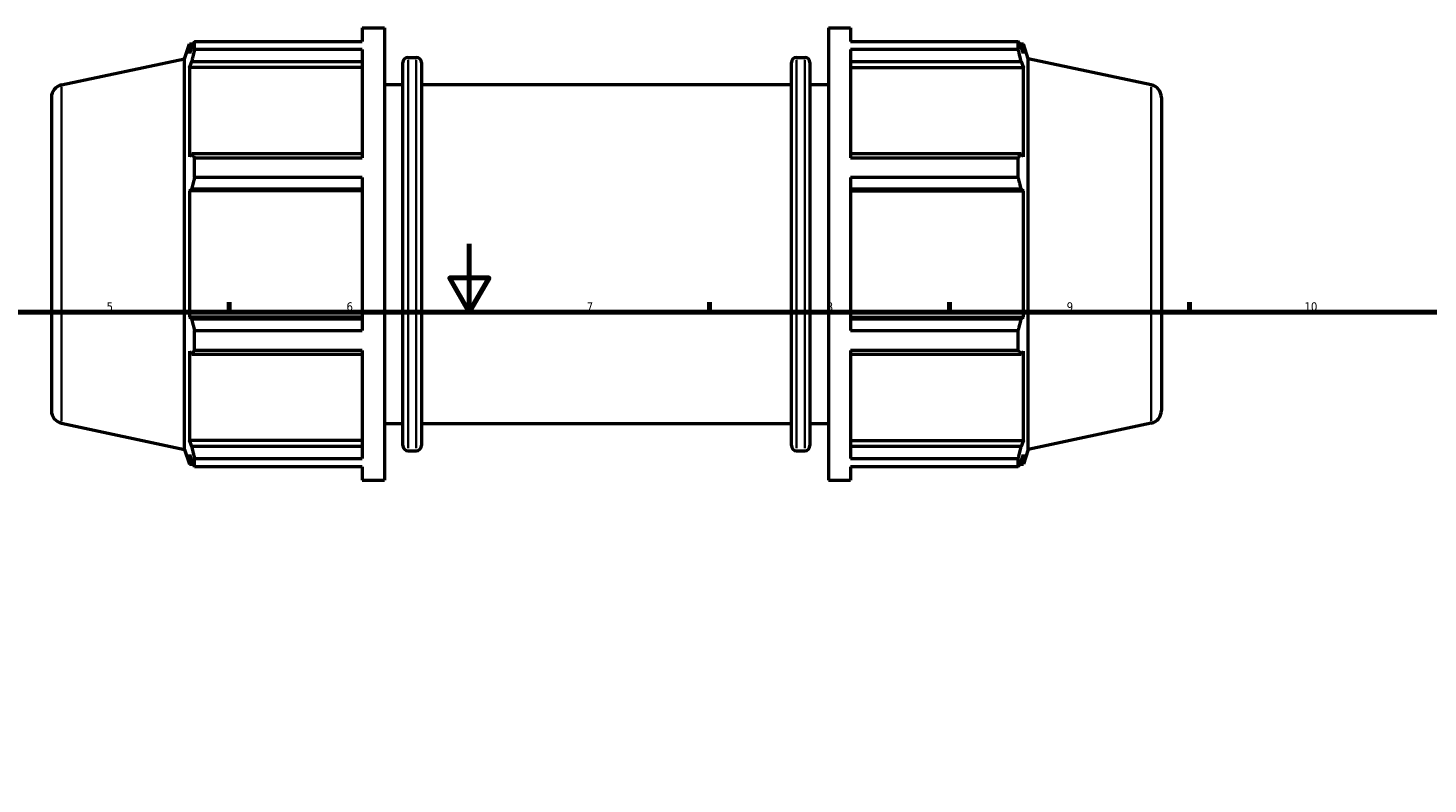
# Model space of a CAD drawing. Header units: millimetres. Extents: x 0 to 1120, y -23 to 900.
# Tile 4 of 7: x 292 to 700, y 436 to 657. Entities that reach past the tile are written whole.
import ezdxf

# ---------------------------------------------------------------- set-up
doc = ezdxf.new("R2010")
doc.units = ezdxf.units.MM
for name, color, linetype, lineweight in [('Border (ISO)', 7, 'Continuous', 70), ('Visible (ISO)', 7, 'Continuous', 50), ('Visible Narrow (ISO)', 7, 'Continuous', 35)]:
    doc.layers.add(name, color=color, linetype=linetype, lineweight=lineweight)
doc.styles.add('Note Text (ISO)', font='tahoma.ttf')

# ---------------------------------------------------------------- blocks, each defined once
blk = doc.blocks.new('Borders Default Border')
at = {"layer": 'Border (ISO)'}
for p, q in [((350.42, 574), (350.42, 576.9)), ((490.58, 574), (490.58, 576.9)), ((560.67, 574), (560.67, 576.9)), ((630.75, 574), (630.75, 576.9))]:
    blk.add_line(p, q, dxfattribs=at)
at = {"layer": 'Border (ISO)', "flags": 128}
for points in [[(420.5, 594), (420.5, 574), (414.73, 584), (426.27, 584), (420.5, 574)], [(20, 20), (20, 574), (821, 574), (821, 20), (20, 20)]]:
    blk.add_lwpolyline(points, dxfattribs=at)
at = {"layer": 'Border (ISO)', "color": 232, "true_color": 0xca0064, "char_height": 2.5, "attachment_point": 7, "style": 'Note Text (ISO)'}
for s, insert in [('5', (314.64, 574.35)), ('6', (384.66, 574.35)), ('7', (454.77, 574.4)), ('8', (524.81, 574.34)), ('9', (594.88, 574.35)), ('10', (664.29, 574.35))]:
    blk.add_mtext(s, dxfattribs=dict(at, insert=insert))

msp = doc.modelspace()

# ---------------------------------------------------------------- linework, layer by layer
at = {"layer": 'Visible (ISO)'}
for p, q in [((389.251, 656.982), (389.251, 653.084)), ((389.251, 656.982), (395.731, 656.982)), ((395.731, 656.982), (395.731, 524.982)), ((525.331, 656.982), (525.331, 524.982)), ((525.331, 656.982), (531.811, 656.982)), ((531.811, 656.982), (531.811, 653.084)), ((337.411, 647.997), (338.83, 652.362)), ((338.83, 652.362), (338.83, 649.521)), ((338.83, 652.362), (339.957, 652.362)), ((339.473, 651.41), (338.83, 649.521)), ((340.331, 653.084), (389.251, 653.084)), ((340.331, 650.697), (340.331, 653.084)), ((389.251, 650.697), (340.331, 650.697)), ((389.251, 650.697), (389.251, 619.092)), ((531.811, 653.084), (580.732, 653.084)), ((531.811, 650.697), (531.811, 619.092)), ((580.732, 650.697), (531.811, 650.697)), ((580.732, 650.697), (580.732, 653.084)), ((581.105, 652.362), (582.233, 652.362)), ((582.233, 649.521), (581.589, 651.41)), ((583.651, 647.997), (582.233, 652.362)), ((582.233, 649.521), (582.233, 652.362)), ((301.502, 640.364), (337.411, 647.997)), ((337.411, 533.968), (337.411, 647.997)), ((338.83, 645.427), (339.473, 647.183)), ((339.473, 647.183), (389.251, 647.183)), ((401.131, 535.062), (401.131, 646.902)), ((402.631, 648.402), (405.031, 648.402)), ((406.531, 646.902), (406.531, 535.062)), ((514.531, 535.062), (514.531, 646.902)), ((516.031, 648.402), (518.431, 648.402)), ((519.931, 646.902), (519.931, 535.062)), ((531.811, 647.183), (581.589, 647.183)), ((581.589, 647.183), (582.233, 645.427)), ((583.651, 533.968), (583.651, 647.997)), ((619.561, 640.364), (583.651, 647.997)), ((389.251, 645.427), (338.83, 645.427)), ((338.83, 645.427), (338.83, 619.324)), ((531.811, 645.427), (582.233, 645.427)), ((582.233, 619.324), (582.233, 645.427)), ((395.731, 640.482), (401.131, 640.482)), ((406.531, 640.482), (514.531, 640.482)), ((519.931, 640.482), (525.331, 640.482)), ((298.531, 636.696), (298.531, 545.269)), ((622.531, 636.696), (622.531, 545.269)), ((339.473, 620.239), (338.83, 619.324)), ((389.251, 620.239), (339.473, 620.239)), ((340.331, 619.092), (389.251, 619.092)), ((340.331, 613.33), (340.331, 619.092)), ((581.589, 620.239), (531.811, 620.239)), ((531.811, 619.092), (580.732, 619.092)), ((580.732, 613.33), (580.732, 619.092)), ((582.233, 619.324), (581.589, 620.239)), ((389.251, 613.33), (340.331, 613.33)), ((389.251, 613.33), (389.251, 568.634)), ((531.811, 613.33), (531.811, 568.634)), ((580.732, 613.33), (531.811, 613.33)), ((338.83, 609.44), (339.473, 610.035)), ((389.251, 609.44), (338.83, 609.44)), ((338.83, 609.44), (338.83, 572.525)), ((339.473, 610.035), (389.251, 610.035)), ((531.811, 610.035), (581.589, 610.035)), ((531.811, 609.44), (582.233, 609.44)), ((581.589, 610.035), (582.233, 609.44)), ((582.233, 572.525), (582.233, 609.44)), ((389.251, 572.525), (338.83, 572.525)), ((339.473, 571.93), (338.83, 572.525)), ((531.811, 572.525), (582.233, 572.525)), ((582.233, 572.525), (581.589, 571.93)), ((389.251, 571.93), (339.473, 571.93)), ((340.331, 568.634), (389.251, 568.634)), ((340.331, 562.873), (340.331, 568.634)), ((581.589, 571.93), (531.811, 571.93)), ((531.811, 568.634), (580.732, 568.634)), ((580.732, 562.873), (580.732, 568.634)), ((338.83, 562.64), (338.83, 536.538)), ((338.83, 562.64), (339.473, 561.726)), ((339.473, 561.726), (389.251, 561.726)), ((389.251, 562.873), (340.331, 562.873)), ((389.251, 562.873), (389.251, 531.268)), ((531.811, 562.873), (531.811, 531.268)), ((580.732, 562.873), (531.811, 562.873)), ((531.811, 561.726), (581.589, 561.726)), ((581.589, 561.726), (582.233, 562.64)), ((582.233, 536.538), (582.233, 562.64)), ((301.502, 541.601), (337.411, 533.968)), ((395.731, 541.482), (401.131, 541.482)), ((406.531, 541.482), (514.531, 541.482)), ((519.931, 541.482), (525.331, 541.482)), ((619.561, 541.601), (583.651, 533.968)), ((389.251, 536.538), (338.83, 536.538)), ((339.473, 534.781), (338.83, 536.538)), ((531.811, 536.538), (582.233, 536.538)), ((582.233, 536.538), (581.589, 534.781)), ((337.411, 533.968), (338.83, 529.602)), ((338.83, 532.443), (339.473, 530.555)), ((338.83, 532.443), (338.83, 529.602)), ((389.251, 534.781), (339.473, 534.781)), ((340.331, 531.268), (389.251, 531.268)), ((340.331, 528.881), (340.331, 531.268)), ((402.631, 533.562), (405.031, 533.562)), ((516.031, 533.562), (518.431, 533.562)), ((581.589, 534.781), (531.811, 534.781)), ((531.811, 531.268), (580.732, 531.268)), ((580.732, 528.881), (580.732, 531.268)), ((581.589, 530.555), (582.233, 532.443)), ((583.651, 533.968), (582.233, 529.602)), ((582.233, 529.602), (582.233, 532.443)), ((338.83, 529.602), (339.957, 529.602)), ((389.251, 528.881), (340.331, 528.881)), ((389.251, 528.881), (389.251, 524.982)), ((531.811, 528.881), (531.811, 524.982)), ((580.732, 528.881), (531.811, 528.881)), ((581.105, 529.602), (582.233, 529.602)), ((389.251, 524.982), (395.731, 524.982)), ((525.331, 524.982), (531.811, 524.982))]:
    msp.add_line(p, q, dxfattribs=at)
for centre, radius, start, end in [((402.631, 646.902), 1.5, 90, 180), ((405.031, 646.902), 1.5, 0, 90), ((516.031, 646.902), 1.5, 90, 180), ((518.431, 646.902), 1.5, 0, 90), ((302.281, 636.696), 3.75, 102, 180), ((618.781, 636.696), 3.75, 0, 78), ((302.281, 545.269), 3.75, 180, 258), ((618.781, 545.269), 3.75, 282, 0), ((402.631, 535.062), 1.5, 180, 270), ((405.031, 535.062), 1.5, 270, 0), ((516.031, 535.062), 1.5, 180, 270), ((518.431, 535.062), 1.5, 270, 0)]:
    msp.add_arc(centre, radius, start, end, dxfattribs=at)
for points, weights in [([(339.473, 651.41), (339.885, 652.23), (340.331, 653.084)], [1.00230071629, 1.00155858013, 1]), ([(340.331, 650.697), (339.885, 648.904), (339.473, 647.183)], [1, 1.00155858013, 1.00230071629]), ([(580.732, 653.084), (581.178, 652.23), (581.589, 651.41)], [1, 1.00155858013, 1.00230071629]), ([(581.589, 647.183), (581.178, 648.904), (580.732, 650.697)], [1.00230071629, 1.00155858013, 1]), ([(339.473, 620.239), (339.885, 619.677), (340.331, 619.092)], [1.00230071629, 1.00155858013, 1]), ([(580.732, 619.092), (581.178, 619.677), (581.589, 620.239)], [1, 1.00155858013, 1.00230071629]), ([(340.331, 613.33), (339.885, 611.649), (339.473, 610.035)], [1, 1.00155858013, 1.00230071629]), ([(581.589, 610.035), (581.178, 611.649), (580.732, 613.33)], [1.00230071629, 1.00155858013, 1]), ([(339.473, 571.93), (339.885, 570.316), (340.331, 568.634)], [1.00230071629, 1.00155858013, 1]), ([(580.732, 568.634), (581.178, 570.316), (581.589, 571.93)], [1, 1.00155858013, 1.00230071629]), ([(340.331, 562.873), (339.885, 562.288), (339.473, 561.726)], [1, 1.00155858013, 1.00230071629]), ([(581.589, 561.726), (581.178, 562.288), (580.732, 562.873)], [1.00230071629, 1.00155858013, 1]), ([(339.473, 534.781), (339.885, 533.06), (340.331, 531.268)], [1.00230071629, 1.00155858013, 1]), ([(580.732, 531.268), (581.178, 533.06), (581.589, 534.781)], [1, 1.00155858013, 1.00230071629]), ([(340.331, 528.881), (339.885, 529.735), (339.473, 530.555)], [1, 1.00155858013, 1.00230071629]), ([(581.589, 530.555), (581.178, 529.735), (580.732, 528.881)], [1.00230071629, 1.00155858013, 1])]:
    msp.add_rational_spline(points, weights, degree=2, dxfattribs=at)
at = {"layer": 'Visible Narrow (ISO)'}
for p, q in [((402.631, 647.695), (402.631, 534.269)), ((405.031, 534.269), (405.031, 647.695)), ((516.031, 647.695), (516.031, 534.269)), ((518.431, 534.269), (518.431, 647.695)), ((301.502, 542.209), (301.502, 639.756)), ((619.561, 542.209), (619.561, 639.756))]:
    msp.add_line(p, q, dxfattribs=at)

# ---------------------------------------------------------------- block references
msp.add_blockref('Borders Default Border', (0, 0))

doc.saveas('drawing.dxf')
